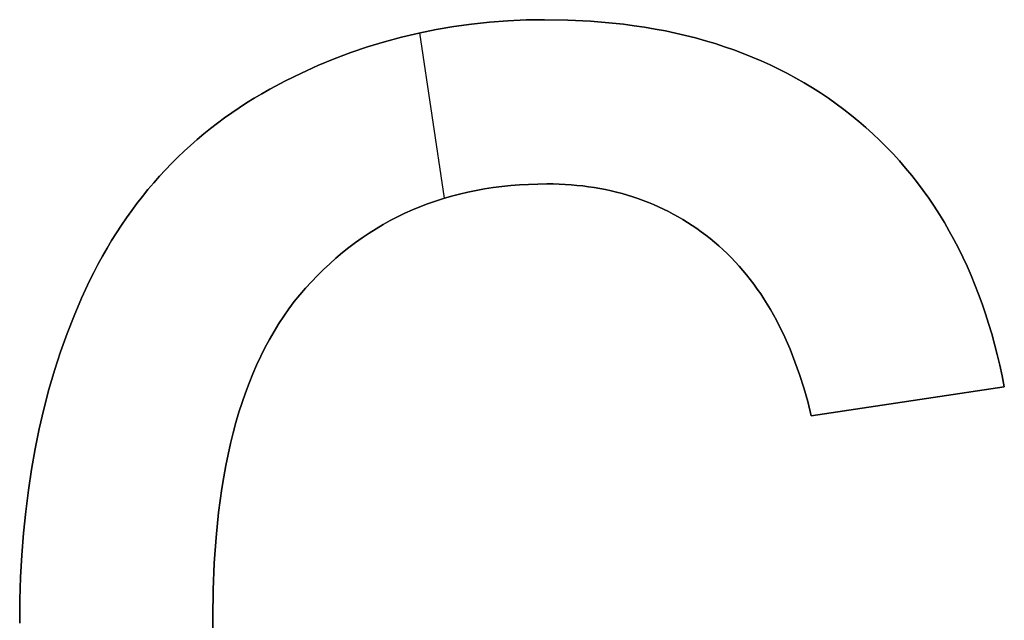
# Model space of a CAD drawing. Header units: millimetres. Extents: x 13281 to 14181, y -10285 to -9647.
# Tile 5 of 7: x 13336 to 13354, y -9666 to -9655. Entities that reach past the tile are written whole.
import ezdxf

# ---------------------------------------------------------------- set-up
doc = ezdxf.new("R2010")
doc.units = ezdxf.units.MM
doc.header["$MEASUREMENT"] = 0
doc.layers.add('Default', color=7, linetype='Continuous', true_color=0xffffff)

msp = doc.modelspace()

# ---------------------------------------------------------------- linework, layer by layer
at = {"layer": 'Default'}
for p, q in [((13343.638, -9654.694), (13343.971, -9654.648)), ((13343.638, -9654.694, 1), (13343.971, -9654.648, 1)), ((13343.971, -9654.648, 0.5), (13343.638, -9654.694, 0.5)), ((13343.971, -9654.648), (13344.308, -9654.613)), ((13343.971, -9654.648, 1), (13344.308, -9654.613, 1)), ((13344.308, -9654.613, 0.5), (13343.971, -9654.648, 0.5)), ((13344.308, -9654.613), (13344.647, -9654.587)), ((13344.308, -9654.613, 1), (13344.647, -9654.587, 1)), ((13344.647, -9654.587, 0.5), (13344.308, -9654.613, 0.5)), ((13344.647, -9654.587), (13344.99, -9654.572)), ((13344.647, -9654.587, 1), (13344.99, -9654.572, 1)), ((13344.99, -9654.572, 0.5), (13344.647, -9654.587, 0.5)), ((13344.99, -9654.572), (13345.336, -9654.567)), ((13344.99, -9654.572, 1), (13345.336, -9654.567, 1)), ((13345.336, -9654.567, 0.5), (13344.99, -9654.572, 0.5)), ((13345.336, -9654.567), (13345.77, -9654.574)), ((13345.336, -9654.567, 1), (13345.77, -9654.574, 1)), ((13345.77, -9654.574, 0.5), (13345.336, -9654.567, 0.5)), ((13345.336, -9654.567), (13345.336, -9654.567, 1)), ((13345.77, -9654.574), (13346.194, -9654.595)), ((13345.77, -9654.574, 1), (13346.194, -9654.595, 1)), ((13346.194, -9654.595, 0.5), (13345.77, -9654.574, 0.5)), ((13346.194, -9654.595), (13346.402, -9654.611)), ((13346.194, -9654.595, 1), (13346.402, -9654.611, 1)), ((13346.402, -9654.611, 0.5), (13346.194, -9654.595, 0.5)), ((13346.402, -9654.611), (13346.607, -9654.63)), ((13346.402, -9654.611, 1), (13346.607, -9654.63, 1)), ((13346.607, -9654.63, 0.5), (13346.402, -9654.611, 0.5)), ((13346.607, -9654.63), (13346.811, -9654.652)), ((13346.607, -9654.63, 1), (13346.811, -9654.652, 1)), ((13346.811, -9654.652, 0.5), (13346.607, -9654.63, 0.5)), ((13346.811, -9654.652), (13347.011, -9654.679)), ((13346.811, -9654.652, 1), (13347.011, -9654.679, 1)), ((13347.011, -9654.679, 0.5), (13346.811, -9654.652, 0.5)), ((13342.659, -9654.892), (13342.982, -9654.816)), ((13342.659, -9654.892, 1), (13342.982, -9654.816, 1)), ((13342.982, -9654.816, 0.5), (13342.659, -9654.892, 0.5)), ((13342.982, -9654.816), (13343.309, -9654.75)), ((13342.982, -9654.816, 1), (13343.309, -9654.75, 1)), ((13343.309, -9654.75, 0.5), (13342.982, -9654.816, 0.5)), ((13343.463, -9657.907), (13342.999, -9654.812)), ((13343.463, -9657.907, 1), (13342.999, -9654.812, 1)), ((13343.309, -9654.75), (13343.638, -9654.694)), ((13343.309, -9654.75, 1), (13343.638, -9654.694, 1)), ((13343.638, -9654.694, 0.5), (13343.309, -9654.75, 0.5)), ((13347.011, -9654.679), (13347.209, -9654.708)), ((13347.011, -9654.679, 1), (13347.209, -9654.708, 1)), ((13347.209, -9654.708, 0.5), (13347.011, -9654.679, 0.5)), ((13347.209, -9654.708), (13347.405, -9654.742)), ((13347.209, -9654.708, 1), (13347.405, -9654.742, 1)), ((13347.405, -9654.742, 0.5), (13347.209, -9654.708, 0.5)), ((13347.405, -9654.742), (13347.598, -9654.778)), ((13347.405, -9654.742, 1), (13347.598, -9654.778, 1)), ((13347.598, -9654.778, 0.5), (13347.405, -9654.742, 0.5)), ((13347.598, -9654.778), (13347.789, -9654.818)), ((13347.598, -9654.778, 1), (13347.789, -9654.818, 1)), ((13347.789, -9654.818, 0.5), (13347.598, -9654.778, 0.5)), ((13347.789, -9654.818), (13347.977, -9654.862)), ((13347.789, -9654.818, 1), (13347.977, -9654.862, 1)), ((13347.977, -9654.862, 0.5), (13347.789, -9654.818, 0.5)), ((13342.022, -9655.075), (13342.339, -9654.979)), ((13342.022, -9655.075, 1), (13342.339, -9654.979, 1)), ((13342.339, -9654.979, 0.5), (13342.022, -9655.075, 0.5)), ((13342.339, -9654.979), (13342.659, -9654.892)), ((13342.339, -9654.979, 1), (13342.659, -9654.892, 1)), ((13342.659, -9654.892, 0.5), (13342.339, -9654.979, 0.5)), ((13347.977, -9654.862), (13348.163, -9654.909)), ((13347.977, -9654.862, 1), (13348.163, -9654.909, 1)), ((13348.163, -9654.909, 0.5), (13347.977, -9654.862, 0.5)), ((13348.163, -9654.909), (13348.346, -9654.96)), ((13348.163, -9654.909, 1), (13348.346, -9654.96, 1)), ((13348.346, -9654.96, 0.5), (13348.163, -9654.909, 0.5)), ((13348.346, -9654.96), (13348.527, -9655.014)), ((13348.346, -9654.96, 1), (13348.527, -9655.014, 1)), ((13348.527, -9655.014, 0.5), (13348.346, -9654.96, 0.5)), ((13348.527, -9655.014), (13348.705, -9655.072)), ((13348.527, -9655.014, 1), (13348.705, -9655.072, 1)), ((13348.705, -9655.072, 0.5), (13348.527, -9655.014, 0.5)), ((13341.398, -9655.299), (13341.708, -9655.182)), ((13341.398, -9655.299, 1), (13341.708, -9655.182, 1)), ((13341.708, -9655.182, 0.5), (13341.398, -9655.299, 0.5)), ((13341.708, -9655.182), (13342.022, -9655.075)), ((13341.708, -9655.182, 1), (13342.022, -9655.075, 1)), ((13342.022, -9655.075, 0.5), (13341.708, -9655.182, 0.5)), ((13348.705, -9655.072), (13348.881, -9655.133)), ((13348.705, -9655.072, 1), (13348.881, -9655.133, 1)), ((13348.881, -9655.133, 0.5), (13348.705, -9655.072, 0.5)), ((13348.881, -9655.133), (13349.054, -9655.197)), ((13348.881, -9655.133, 1), (13349.054, -9655.197, 1)), ((13349.054, -9655.197, 0.5), (13348.881, -9655.133, 0.5)), ((13349.054, -9655.197), (13349.225, -9655.266)), ((13349.054, -9655.197, 1), (13349.225, -9655.266, 1)), ((13349.225, -9655.266, 0.5), (13349.054, -9655.197, 0.5)), ((13341.091, -9655.426), (13341.398, -9655.299)), ((13341.091, -9655.426, 1), (13341.398, -9655.299, 1)), ((13341.398, -9655.299, 0.5), (13341.091, -9655.426, 0.5)), ((13349.225, -9655.266), (13349.393, -9655.337)), ((13349.225, -9655.266, 1), (13349.393, -9655.337, 1)), ((13349.393, -9655.337, 0.5), (13349.225, -9655.266, 0.5)), ((13349.393, -9655.337), (13349.559, -9655.412)), ((13349.393, -9655.337, 1), (13349.559, -9655.412, 1)), ((13349.559, -9655.412, 0.5), (13349.393, -9655.337, 0.5)), ((13340.487, -9655.711), (13340.787, -9655.564)), ((13340.487, -9655.711, 1), (13340.787, -9655.564, 1)), ((13340.787, -9655.564, 0.5), (13340.487, -9655.711, 0.5)), ((13340.787, -9655.564), (13341.091, -9655.426)), ((13340.787, -9655.564, 1), (13341.091, -9655.426, 1)), ((13341.091, -9655.426, 0.5), (13340.787, -9655.564, 0.5)), ((13349.559, -9655.412), (13349.722, -9655.491)), ((13349.559, -9655.412, 1), (13349.722, -9655.491, 1)), ((13349.722, -9655.491, 0.5), (13349.559, -9655.412, 0.5)), ((13349.722, -9655.491), (13349.883, -9655.573)), ((13349.722, -9655.491, 1), (13349.883, -9655.573, 1)), ((13349.883, -9655.573, 0.5), (13349.722, -9655.491, 0.5)), ((13349.883, -9655.573), (13350.041, -9655.659)), ((13349.883, -9655.573, 1), (13350.041, -9655.659, 1)), ((13350.041, -9655.659, 0.5), (13349.883, -9655.573, 0.5)), ((13340.19, -9655.869), (13340.487, -9655.711)), ((13340.19, -9655.869, 1), (13340.487, -9655.711, 1)), ((13340.487, -9655.711, 0.5), (13340.19, -9655.869, 0.5)), ((13350.041, -9655.659), (13350.197, -9655.748)), ((13350.041, -9655.659, 1), (13350.197, -9655.748, 1)), ((13350.197, -9655.748, 0.5), (13350.041, -9655.659, 0.5)), ((13350.197, -9655.748), (13350.351, -9655.84)), ((13350.197, -9655.748, 1), (13350.351, -9655.84, 1)), ((13350.351, -9655.84, 0.5), (13350.197, -9655.748, 0.5)), ((13339.899, -9656.036), (13340.043, -9655.951)), ((13339.899, -9656.036, 1), (13340.043, -9655.951, 1)), ((13340.043, -9655.951, 0.5), (13339.899, -9656.036, 0.5)), ((13340.043, -9655.951), (13340.19, -9655.869)), ((13340.043, -9655.951, 1), (13340.19, -9655.869, 1)), ((13340.19, -9655.869, 0.5), (13340.043, -9655.951, 0.5)), ((13340.19, -9655.869), (13340.19, -9655.869, 1)), ((13350.351, -9655.84), (13350.501, -9655.936)), ((13350.351, -9655.84, 1), (13350.501, -9655.936, 1)), ((13350.501, -9655.936, 0.5), (13350.351, -9655.84, 0.5)), ((13350.501, -9655.936), (13350.65, -9656.036)), ((13350.501, -9655.936, 1), (13350.65, -9656.036, 1)), ((13350.65, -9656.036, 0.5), (13350.501, -9655.936, 0.5)), ((13339.617, -9656.214), (13339.757, -9656.124)), ((13339.617, -9656.214, 1), (13339.757, -9656.124, 1)), ((13339.757, -9656.124, 0.5), (13339.617, -9656.214, 0.5)), ((13339.757, -9656.124), (13339.899, -9656.036)), ((13339.757, -9656.124, 1), (13339.899, -9656.036, 1)), ((13339.899, -9656.036, 0.5), (13339.757, -9656.124, 0.5)), ((13350.65, -9656.036), (13350.795, -9656.139)), ((13350.65, -9656.036, 1), (13350.795, -9656.139, 1)), ((13350.795, -9656.139, 0.5), (13350.65, -9656.036, 0.5)), ((13350.795, -9656.139), (13350.939, -9656.246)), ((13350.795, -9656.139, 1), (13350.939, -9656.246, 1)), ((13350.939, -9656.246, 0.5), (13350.795, -9656.139, 0.5)), ((13339.345, -9656.403), (13339.48, -9656.307)), ((13339.345, -9656.403, 1), (13339.48, -9656.307, 1)), ((13339.48, -9656.307, 0.5), (13339.345, -9656.403, 0.5)), ((13339.48, -9656.307), (13339.617, -9656.214)), ((13339.48, -9656.307, 1), (13339.617, -9656.214, 1)), ((13339.617, -9656.214, 0.5), (13339.48, -9656.307, 0.5)), ((13350.939, -9656.246), (13351.08, -9656.356)), ((13350.939, -9656.246, 1), (13351.08, -9656.356, 1)), ((13351.08, -9656.356, 0.5), (13350.939, -9656.246, 0.5)), ((13339.083, -9656.601), (13339.213, -9656.5)), ((13339.083, -9656.601, 1), (13339.213, -9656.5, 1)), ((13339.213, -9656.5, 0.5), (13339.083, -9656.601, 0.5)), ((13339.213, -9656.5), (13339.345, -9656.403)), ((13339.213, -9656.5, 1), (13339.345, -9656.403, 1)), ((13339.345, -9656.403, 0.5), (13339.213, -9656.5, 0.5)), ((13351.08, -9656.356), (13351.218, -9656.469)), ((13351.08, -9656.356, 1), (13351.218, -9656.469, 1)), ((13351.218, -9656.469, 0.5), (13351.08, -9656.356, 0.5)), ((13351.08, -9656.356), (13351.08, -9656.356, 1)), ((13351.218, -9656.469), (13351.353, -9656.585)), ((13351.218, -9656.469, 1), (13351.353, -9656.585, 1)), ((13351.353, -9656.585, 0.5), (13351.218, -9656.469, 0.5)), ((13338.955, -9656.704), (13339.083, -9656.601)), ((13338.955, -9656.704, 1), (13339.083, -9656.601, 1)), ((13339.083, -9656.601, 0.5), (13338.955, -9656.704, 0.5)), ((13351.353, -9656.585), (13351.484, -9656.704)), ((13351.353, -9656.585, 1), (13351.484, -9656.704, 1)), ((13351.484, -9656.704, 0.5), (13351.353, -9656.585, 0.5)), ((13338.706, -9656.918), (13338.83, -9656.809)), ((13338.706, -9656.918, 1), (13338.83, -9656.809, 1)), ((13338.83, -9656.809, 0.5), (13338.706, -9656.918, 0.5)), ((13338.83, -9656.809), (13338.955, -9656.704)), ((13338.83, -9656.809, 1), (13338.955, -9656.704, 1)), ((13338.955, -9656.704, 0.5), (13338.83, -9656.809, 0.5)), ((13351.484, -9656.704), (13351.613, -9656.826)), ((13351.484, -9656.704, 1), (13351.613, -9656.826, 1)), ((13351.613, -9656.826, 0.5), (13351.484, -9656.704, 0.5)), ((13351.613, -9656.826), (13351.739, -9656.951)), ((13351.613, -9656.826, 1), (13351.739, -9656.951, 1)), ((13351.739, -9656.951, 0.5), (13351.613, -9656.826, 0.5)), ((13338.467, -9657.141), (13338.586, -9657.028)), ((13338.467, -9657.141, 1), (13338.586, -9657.028, 1)), ((13338.586, -9657.028, 0.5), (13338.467, -9657.141, 0.5)), ((13338.586, -9657.028), (13338.706, -9656.918)), ((13338.586, -9657.028, 1), (13338.706, -9656.918, 1)), ((13338.706, -9656.918, 0.5), (13338.586, -9657.028, 0.5)), ((13351.739, -9656.951), (13351.861, -9657.079)), ((13351.739, -9656.951, 1), (13351.861, -9657.079, 1)), ((13351.861, -9657.079, 0.5), (13351.739, -9656.951, 0.5)), ((13338.351, -9657.257), (13338.467, -9657.141)), ((13338.351, -9657.257, 1), (13338.467, -9657.141, 1)), ((13338.467, -9657.141, 0.5), (13338.351, -9657.257, 0.5)), ((13351.861, -9657.079), (13351.98, -9657.21)), ((13351.861, -9657.079, 1), (13351.98, -9657.21, 1)), ((13351.98, -9657.21, 0.5), (13351.861, -9657.079, 0.5)), ((13351.98, -9657.21), (13352.096, -9657.344)), ((13351.98, -9657.21, 1), (13352.096, -9657.344, 1)), ((13352.096, -9657.344, 0.5), (13351.98, -9657.21, 0.5)), ((13338.127, -9657.496), (13338.238, -9657.375)), ((13338.127, -9657.496, 1), (13338.238, -9657.375, 1)), ((13338.238, -9657.375, 0.5), (13338.127, -9657.496, 0.5)), ((13338.238, -9657.375), (13338.351, -9657.257)), ((13338.238, -9657.375, 1), (13338.351, -9657.257, 1)), ((13338.351, -9657.257, 0.5), (13338.238, -9657.375, 0.5)), ((13352.096, -9657.344), (13352.209, -9657.481)), ((13352.096, -9657.344, 1), (13352.209, -9657.481, 1)), ((13352.209, -9657.481, 0.5), (13352.096, -9657.344, 0.5)), ((13338.018, -9657.62), (13338.127, -9657.496)), ((13338.018, -9657.62, 1), (13338.127, -9657.496, 1)), ((13338.127, -9657.496, 0.5), (13338.018, -9657.62, 0.5)), ((13352.209, -9657.481), (13352.319, -9657.62)), ((13352.209, -9657.481, 1), (13352.319, -9657.62, 1)), ((13352.319, -9657.62, 0.5), (13352.209, -9657.481, 0.5)), ((13337.807, -9657.874), (13337.911, -9657.745)), ((13337.807, -9657.874, 1), (13337.911, -9657.745, 1)), ((13337.911, -9657.745, 0.5), (13337.807, -9657.874, 0.5)), ((13337.911, -9657.745), (13338.018, -9657.62)), ((13337.911, -9657.745, 1), (13338.018, -9657.62, 1)), ((13338.018, -9657.62, 0.5), (13337.911, -9657.745, 0.5)), ((13343.899, -9657.793), (13343.745, -9657.829)), ((13343.899, -9657.793, 1), (13343.745, -9657.829, 1)), ((13343.745, -9657.829, 0.5), (13343.899, -9657.793, 0.5)), ((13344.056, -9657.761), (13343.899, -9657.793)), ((13344.056, -9657.761, 1), (13343.899, -9657.793, 1)), ((13343.899, -9657.793, 0.5), (13344.056, -9657.761, 0.5)), ((13344.214, -9657.732), (13344.056, -9657.761)), ((13344.214, -9657.732, 1), (13344.056, -9657.761, 1)), ((13344.056, -9657.761, 0.5), (13344.214, -9657.732, 0.5)), ((13344.375, -9657.708), (13344.214, -9657.732)), ((13344.375, -9657.708, 1), (13344.214, -9657.732, 1)), ((13344.214, -9657.732, 0.5), (13344.375, -9657.708, 0.5)), ((13344.538, -9657.687), (13344.375, -9657.708)), ((13344.538, -9657.687, 1), (13344.375, -9657.708, 1)), ((13344.375, -9657.708, 0.5), (13344.538, -9657.687, 0.5)), ((13344.702, -9657.67), (13344.538, -9657.687)), ((13344.702, -9657.67, 1), (13344.538, -9657.687, 1)), ((13344.538, -9657.687, 0.5), (13344.702, -9657.67, 0.5)), ((13344.869, -9657.656), (13344.702, -9657.67)), ((13344.869, -9657.656, 1), (13344.702, -9657.67, 1)), ((13344.702, -9657.67, 0.5), (13344.869, -9657.656, 0.5)), ((13345.038, -9657.647), (13344.869, -9657.656)), ((13345.038, -9657.647, 1), (13344.869, -9657.656, 1)), ((13344.869, -9657.656, 0.5), (13345.038, -9657.647, 0.5)), ((13345.208, -9657.641), (13345.038, -9657.647)), ((13345.208, -9657.641, 1), (13345.038, -9657.647, 1)), ((13345.038, -9657.647, 0.5), (13345.208, -9657.641, 0.5)), ((13345.381, -9657.639), (13345.208, -9657.641)), ((13345.381, -9657.639, 1), (13345.208, -9657.641, 1)), ((13345.208, -9657.641, 0.5), (13345.381, -9657.639, 0.5)), ((13345.496, -9657.64), (13345.381, -9657.639)), ((13345.496, -9657.64, 1), (13345.381, -9657.639, 1)), ((13345.381, -9657.639, 0.5), (13345.496, -9657.64, 0.5)), ((13345.381, -9657.639), (13345.381, -9657.639, 1)), ((13345.609, -9657.643), (13345.496, -9657.64)), ((13345.609, -9657.643, 1), (13345.496, -9657.64, 1)), ((13345.496, -9657.64, 0.5), (13345.609, -9657.643, 0.5)), ((13345.721, -9657.649), (13345.609, -9657.643)), ((13345.721, -9657.649, 1), (13345.609, -9657.643, 1)), ((13345.609, -9657.643, 0.5), (13345.721, -9657.649, 0.5)), ((13345.832, -9657.656), (13345.721, -9657.649)), ((13345.832, -9657.656, 1), (13345.721, -9657.649, 1)), ((13345.721, -9657.649, 0.5), (13345.832, -9657.656, 0.5)), ((13345.943, -9657.666), (13345.832, -9657.656)), ((13345.943, -9657.666, 1), (13345.832, -9657.656, 1)), ((13345.832, -9657.656, 0.5), (13345.943, -9657.666, 0.5)), ((13346.052, -9657.677), (13345.943, -9657.666)), ((13346.052, -9657.677, 1), (13345.943, -9657.666, 1)), ((13345.943, -9657.666, 0.5), (13346.052, -9657.677, 0.5)), ((13346.16, -9657.691), (13346.052, -9657.677)), ((13346.16, -9657.691, 1), (13346.052, -9657.677, 1)), ((13346.052, -9657.677, 0.5), (13346.16, -9657.691, 0.5)), ((13346.267, -9657.707), (13346.16, -9657.691)), ((13346.267, -9657.707, 1), (13346.16, -9657.691, 1)), ((13346.16, -9657.691, 0.5), (13346.267, -9657.707, 0.5)), ((13346.373, -9657.725), (13346.267, -9657.707)), ((13346.373, -9657.725, 1), (13346.267, -9657.707, 1)), ((13346.267, -9657.707, 0.5), (13346.373, -9657.725, 0.5)), ((13346.478, -9657.746), (13346.373, -9657.725)), ((13346.478, -9657.746, 1), (13346.373, -9657.725, 1)), ((13346.373, -9657.725, 0.5), (13346.478, -9657.746, 0.5)), ((13346.581, -9657.768), (13346.478, -9657.746)), ((13346.581, -9657.768, 1), (13346.478, -9657.746, 1)), ((13346.478, -9657.746, 0.5), (13346.581, -9657.768, 0.5)), ((13346.684, -9657.792), (13346.581, -9657.768)), ((13346.684, -9657.792, 1), (13346.581, -9657.768, 1)), ((13346.581, -9657.768, 0.5), (13346.684, -9657.792, 0.5)), ((13346.786, -9657.819), (13346.684, -9657.792)), ((13346.786, -9657.819, 1), (13346.684, -9657.792, 1)), ((13346.684, -9657.792, 0.5), (13346.786, -9657.819, 0.5)), ((13352.319, -9657.62), (13352.426, -9657.763)), ((13352.319, -9657.62, 1), (13352.426, -9657.763, 1)), ((13352.426, -9657.763, 0.5), (13352.319, -9657.62, 0.5)), ((13352.426, -9657.763), (13352.529, -9657.908)), ((13352.426, -9657.763, 1), (13352.529, -9657.908, 1)), ((13352.529, -9657.908, 0.5), (13352.426, -9657.763, 0.5)), ((13337.705, -9658.005), (13337.807, -9657.874)), ((13337.705, -9658.005, 1), (13337.807, -9657.874, 1)), ((13337.807, -9657.874, 0.5), (13337.705, -9658.005, 0.5)), ((13343.294, -9657.961), (13343.147, -9658.012)), ((13343.294, -9657.961, 1), (13343.147, -9658.012, 1)), ((13343.147, -9658.012, 0.5), (13343.294, -9657.961, 0.5)), ((13343.442, -9657.913), (13343.294, -9657.961)), ((13343.442, -9657.913, 1), (13343.294, -9657.961, 1)), ((13343.294, -9657.961, 0.5), (13343.442, -9657.913, 0.5)), ((13343.592, -9657.869), (13343.442, -9657.913)), ((13343.592, -9657.869, 1), (13343.442, -9657.913, 1)), ((13343.442, -9657.913, 0.5), (13343.592, -9657.869, 0.5)), ((13343.745, -9657.829), (13343.592, -9657.869)), ((13343.745, -9657.829, 1), (13343.592, -9657.869, 1)), ((13343.592, -9657.869, 0.5), (13343.745, -9657.829, 0.5)), ((13346.887, -9657.848), (13346.786, -9657.819)), ((13346.887, -9657.848, 1), (13346.786, -9657.819, 1)), ((13346.786, -9657.819, 0.5), (13346.887, -9657.848, 0.5)), ((13346.986, -9657.879), (13346.887, -9657.848)), ((13346.986, -9657.879, 1), (13346.887, -9657.848, 1)), ((13346.887, -9657.848, 0.5), (13346.986, -9657.879, 0.5)), ((13347.085, -9657.912), (13346.986, -9657.879)), ((13347.085, -9657.912, 1), (13346.986, -9657.879, 1)), ((13346.986, -9657.879, 0.5), (13347.085, -9657.912, 0.5)), ((13347.182, -9657.947), (13347.085, -9657.912)), ((13347.182, -9657.947, 1), (13347.085, -9657.912, 1)), ((13347.085, -9657.912, 0.5), (13347.182, -9657.947, 0.5)), ((13347.279, -9657.984), (13347.182, -9657.947)), ((13347.279, -9657.984, 1), (13347.182, -9657.947, 1)), ((13347.182, -9657.947, 0.5), (13347.279, -9657.984, 0.5)), ((13347.374, -9658.023), (13347.279, -9657.984)), ((13347.374, -9658.023, 1), (13347.279, -9657.984, 1)), ((13347.279, -9657.984, 0.5), (13347.374, -9658.023, 0.5)), ((13352.529, -9657.908), (13352.63, -9658.057)), ((13352.529, -9657.908, 1), (13352.63, -9658.057, 1)), ((13352.63, -9658.057, 0.5), (13352.529, -9657.908, 0.5)), ((13337.509, -9658.274), (13337.606, -9658.138)), ((13337.509, -9658.274, 1), (13337.606, -9658.138, 1)), ((13337.606, -9658.138, 0.5), (13337.509, -9658.274, 0.5)), ((13337.606, -9658.138), (13337.705, -9658.005)), ((13337.606, -9658.138, 1), (13337.705, -9658.005, 1)), ((13337.705, -9658.005, 0.5), (13337.606, -9658.138, 0.5)), ((13342.861, -9658.126), (13342.72, -9658.189)), ((13342.861, -9658.126, 1), (13342.72, -9658.189, 1)), ((13342.72, -9658.189, 0.5), (13342.861, -9658.126, 0.5)), ((13343.003, -9658.067), (13342.861, -9658.126)), ((13343.003, -9658.067, 1), (13342.861, -9658.126, 1)), ((13342.861, -9658.126, 0.5), (13343.003, -9658.067, 0.5)), ((13343.147, -9658.012), (13343.003, -9658.067)), ((13343.147, -9658.012, 1), (13343.003, -9658.067, 1)), ((13343.003, -9658.067, 0.5), (13343.147, -9658.012, 0.5)), ((13347.468, -9658.065), (13347.374, -9658.023)), ((13347.468, -9658.065, 1), (13347.374, -9658.023, 1)), ((13347.374, -9658.023, 0.5), (13347.468, -9658.065, 0.5)), ((13347.562, -9658.109), (13347.468, -9658.065)), ((13347.562, -9658.109, 1), (13347.468, -9658.065, 1)), ((13347.468, -9658.065, 0.5), (13347.562, -9658.109, 0.5)), ((13347.654, -9658.154), (13347.562, -9658.109)), ((13347.654, -9658.154, 1), (13347.562, -9658.109, 1)), ((13347.562, -9658.109, 0.5), (13347.654, -9658.154, 0.5)), ((13347.745, -9658.202), (13347.654, -9658.154)), ((13347.745, -9658.202, 1), (13347.654, -9658.154, 1)), ((13347.654, -9658.154, 0.5), (13347.745, -9658.202, 0.5)), ((13352.63, -9658.057), (13352.727, -9658.208)), ((13352.63, -9658.057, 1), (13352.727, -9658.208, 1)), ((13352.727, -9658.208, 0.5), (13352.63, -9658.057, 0.5)), ((13337.414, -9658.413), (13337.509, -9658.274)), ((13337.414, -9658.413, 1), (13337.509, -9658.274, 1)), ((13337.509, -9658.274, 0.5), (13337.414, -9658.413, 0.5)), ((13342.446, -9658.326), (13342.312, -9658.4)), ((13342.446, -9658.326, 1), (13342.312, -9658.4, 1)), ((13342.312, -9658.4, 0.5), (13342.446, -9658.326, 0.5)), ((13342.582, -9658.256), (13342.446, -9658.326)), ((13342.582, -9658.256, 1), (13342.446, -9658.326, 1)), ((13342.446, -9658.326, 0.5), (13342.582, -9658.256, 0.5)), ((13342.72, -9658.189), (13342.582, -9658.256)), ((13342.72, -9658.189, 1), (13342.582, -9658.256, 1)), ((13342.582, -9658.256, 0.5), (13342.72, -9658.189, 0.5)), ((13347.835, -9658.252), (13347.745, -9658.202)), ((13347.835, -9658.252, 1), (13347.745, -9658.202, 1)), ((13347.745, -9658.202, 0.5), (13347.835, -9658.252, 0.5)), ((13347.924, -9658.304), (13347.835, -9658.252)), ((13347.924, -9658.304, 1), (13347.835, -9658.252, 1)), ((13347.835, -9658.252, 0.5), (13347.924, -9658.304, 0.5)), ((13348.012, -9658.359), (13347.924, -9658.304)), ((13348.012, -9658.359, 1), (13347.924, -9658.304, 1)), ((13347.924, -9658.304, 0.5), (13348.012, -9658.359, 0.5)), ((13352.727, -9658.208), (13352.821, -9658.363)), ((13352.727, -9658.208, 1), (13352.821, -9658.363, 1)), ((13352.821, -9658.363, 0.5), (13352.727, -9658.208, 0.5)), ((13337.321, -9658.554), (13337.414, -9658.413)), ((13337.321, -9658.554, 1), (13337.414, -9658.413, 1)), ((13337.414, -9658.413, 0.5), (13337.321, -9658.554, 0.5)), ((13342.18, -9658.478), (13342.05, -9658.56)), ((13342.18, -9658.478, 1), (13342.05, -9658.56, 1)), ((13342.05, -9658.56, 0.5), (13342.18, -9658.478, 0.5)), ((13342.312, -9658.4), (13342.18, -9658.478)), ((13342.312, -9658.4, 1), (13342.18, -9658.478, 1)), ((13342.18, -9658.478, 0.5), (13342.312, -9658.4, 0.5)), ((13348.099, -9658.415), (13348.012, -9658.359)), ((13348.099, -9658.415, 1), (13348.012, -9658.359, 1)), ((13348.012, -9658.359, 0.5), (13348.099, -9658.415, 0.5)), ((13348.185, -9658.474), (13348.099, -9658.415)), ((13348.185, -9658.474, 1), (13348.099, -9658.415, 1)), ((13348.099, -9658.415, 0.5), (13348.185, -9658.474, 0.5)), ((13348.27, -9658.534), (13348.185, -9658.474)), ((13348.27, -9658.534, 1), (13348.185, -9658.474, 1)), ((13348.185, -9658.474, 0.5), (13348.27, -9658.534, 0.5)), ((13348.354, -9658.597), (13348.27, -9658.534)), ((13348.354, -9658.597, 1), (13348.27, -9658.534, 1)), ((13348.27, -9658.534, 0.5), (13348.354, -9658.597, 0.5)), ((13352.821, -9658.363), (13352.912, -9658.52)), ((13352.821, -9658.363, 1), (13352.912, -9658.52, 1)), ((13352.912, -9658.52, 0.5), (13352.821, -9658.363, 0.5)), ((13352.912, -9658.52), (13353, -9658.68)), ((13352.912, -9658.52, 1), (13353, -9658.68, 1)), ((13353, -9658.68, 0.5), (13352.912, -9658.52, 0.5)), ((13337.144, -9658.844), (13337.231, -9658.698)), ((13337.144, -9658.844, 1), (13337.231, -9658.698, 1)), ((13337.231, -9658.698, 0.5), (13337.144, -9658.844, 0.5)), ((13337.231, -9658.698), (13337.321, -9658.554)), ((13337.231, -9658.698, 1), (13337.321, -9658.554, 1)), ((13337.321, -9658.554, 0.5), (13337.231, -9658.698, 0.5)), ((13341.922, -9658.646), (13341.796, -9658.735)), ((13341.922, -9658.646, 1), (13341.796, -9658.735, 1)), ((13341.796, -9658.735, 0.5), (13341.922, -9658.646, 0.5)), ((13342.05, -9658.56), (13341.922, -9658.646)), ((13342.05, -9658.56, 1), (13341.922, -9658.646, 1)), ((13341.922, -9658.646, 0.5), (13342.05, -9658.56, 0.5)), ((13348.437, -9658.662), (13348.354, -9658.597)), ((13348.437, -9658.662, 1), (13348.354, -9658.597, 1)), ((13348.354, -9658.597, 0.5), (13348.437, -9658.662, 0.5)), ((13348.518, -9658.729), (13348.437, -9658.662)), ((13348.518, -9658.729, 1), (13348.437, -9658.662, 1)), ((13348.437, -9658.662, 0.5), (13348.518, -9658.729, 0.5)), ((13353, -9658.68), (13353.085, -9658.843)), ((13353, -9658.68, 1), (13353.085, -9658.843, 1)), ((13353.085, -9658.843, 0.5), (13353, -9658.68, 0.5)), ((13337.058, -9658.993), (13337.144, -9658.844)), ((13337.058, -9658.993, 1), (13337.144, -9658.844, 1)), ((13337.144, -9658.844, 0.5), (13337.058, -9658.993, 0.5)), ((13341.672, -9658.828), (13341.55, -9658.925)), ((13341.672, -9658.828, 1), (13341.55, -9658.925, 1)), ((13341.55, -9658.925, 0.5), (13341.672, -9658.828, 0.5)), ((13341.796, -9658.735), (13341.672, -9658.828)), ((13341.796, -9658.735, 1), (13341.672, -9658.828, 1)), ((13341.672, -9658.828, 0.5), (13341.796, -9658.735, 0.5)), ((13348.599, -9658.798), (13348.518, -9658.729)), ((13348.599, -9658.798, 1), (13348.518, -9658.729, 1)), ((13348.518, -9658.729, 0.5), (13348.599, -9658.798, 0.5)), ((13348.518, -9658.729), (13348.518, -9658.729, 1)), ((13348.678, -9658.87), (13348.599, -9658.798)), ((13348.678, -9658.87, 1), (13348.599, -9658.798, 1)), ((13348.599, -9658.798, 0.5), (13348.678, -9658.87, 0.5)), ((13348.755, -9658.943), (13348.678, -9658.87)), ((13348.755, -9658.943, 1), (13348.678, -9658.87, 1)), ((13348.678, -9658.87, 0.5), (13348.755, -9658.943, 0.5)), ((13353.085, -9658.843), (13353.167, -9659.009)), ((13353.085, -9658.843, 1), (13353.167, -9659.009, 1)), ((13353.167, -9659.009, 0.5), (13353.085, -9658.843, 0.5)), ((13336.975, -9659.144), (13337.058, -9658.993)), ((13336.975, -9659.144, 1), (13337.058, -9658.993, 1)), ((13337.058, -9658.993, 0.5), (13336.975, -9659.144, 0.5)), ((13341.43, -9659.026), (13341.313, -9659.131)), ((13341.43, -9659.026, 1), (13341.313, -9659.131, 1)), ((13341.313, -9659.131, 0.5), (13341.43, -9659.026, 0.5)), ((13341.55, -9658.925), (13341.43, -9659.026)), ((13341.55, -9658.925, 1), (13341.43, -9659.026, 1)), ((13341.43, -9659.026, 0.5), (13341.55, -9658.925, 0.5)), ((13348.831, -9659.018), (13348.755, -9658.943)), ((13348.831, -9659.018, 1), (13348.755, -9658.943, 1)), ((13348.755, -9658.943, 0.5), (13348.831, -9659.018, 0.5)), ((13348.905, -9659.096), (13348.831, -9659.018)), ((13348.905, -9659.096, 1), (13348.831, -9659.018, 1)), ((13348.831, -9659.018, 0.5), (13348.905, -9659.096, 0.5)), ((13353.167, -9659.009), (13353.245, -9659.178)), ((13353.167, -9659.009, 1), (13353.245, -9659.178, 1)), ((13353.245, -9659.178, 0.5), (13353.167, -9659.009, 0.5)), ((13336.895, -9659.298), (13336.975, -9659.144)), ((13336.895, -9659.298, 1), (13336.975, -9659.144, 1)), ((13336.975, -9659.144, 0.5), (13336.895, -9659.298, 0.5)), ((13341.197, -9659.239), (13341.083, -9659.352)), ((13341.197, -9659.239, 1), (13341.083, -9659.352, 1)), ((13341.083, -9659.352, 0.5), (13341.197, -9659.239, 0.5)), ((13341.313, -9659.131), (13341.197, -9659.239)), ((13341.313, -9659.131, 1), (13341.197, -9659.239, 1)), ((13341.197, -9659.239, 0.5), (13341.313, -9659.131, 0.5)), ((13348.978, -9659.175), (13348.905, -9659.096)), ((13348.978, -9659.175, 1), (13348.905, -9659.096, 1)), ((13348.905, -9659.096, 0.5), (13348.978, -9659.175, 0.5)), ((13349.049, -9659.257), (13348.978, -9659.175)), ((13349.049, -9659.257, 1), (13348.978, -9659.175, 1)), ((13348.978, -9659.175, 0.5), (13349.049, -9659.257, 0.5)), ((13349.119, -9659.341), (13349.049, -9659.257)), ((13349.119, -9659.341, 1), (13349.049, -9659.257, 1)), ((13349.049, -9659.257, 0.5), (13349.119, -9659.341, 0.5)), ((13353.245, -9659.178), (13353.321, -9659.35)), ((13353.245, -9659.178, 1), (13353.321, -9659.35, 1)), ((13353.321, -9659.35, 0.5), (13353.245, -9659.178, 0.5)), ((13336.741, -9659.614), (13336.816, -9659.455)), ((13336.741, -9659.614, 1), (13336.816, -9659.455, 1)), ((13336.816, -9659.455, 0.5), (13336.741, -9659.614, 0.5)), ((13336.816, -9659.455), (13336.895, -9659.298)), ((13336.816, -9659.455, 1), (13336.895, -9659.298, 1)), ((13336.895, -9659.298, 0.5), (13336.816, -9659.455, 0.5)), ((13341.083, -9659.352), (13340.971, -9659.468)), ((13341.083, -9659.352, 1), (13340.971, -9659.468, 1)), ((13340.971, -9659.468, 0.5), (13341.083, -9659.352, 0.5)), ((13349.187, -9659.427), (13349.119, -9659.341)), ((13349.187, -9659.427, 1), (13349.119, -9659.341, 1)), ((13349.119, -9659.341, 0.5), (13349.187, -9659.427, 0.5)), ((13349.253, -9659.515), (13349.187, -9659.427)), ((13349.253, -9659.515, 1), (13349.187, -9659.427, 1)), ((13349.187, -9659.427, 0.5), (13349.253, -9659.515, 0.5)), ((13353.321, -9659.35), (13353.393, -9659.525)), ((13353.321, -9659.35, 1), (13353.393, -9659.525, 1)), ((13353.393, -9659.525, 0.5), (13353.321, -9659.35, 0.5)), ((13336.667, -9659.775), (13336.741, -9659.614)), ((13336.667, -9659.775, 1), (13336.741, -9659.614, 1)), ((13336.741, -9659.614, 0.5), (13336.667, -9659.775, 0.5)), ((13340.862, -9659.588), (13340.755, -9659.712)), ((13340.862, -9659.588, 1), (13340.755, -9659.712, 1)), ((13340.755, -9659.712, 0.5), (13340.862, -9659.588, 0.5)), ((13340.971, -9659.468), (13340.862, -9659.588)), ((13340.971, -9659.468, 1), (13340.862, -9659.588, 1)), ((13340.862, -9659.588, 0.5), (13340.971, -9659.468, 0.5)), ((13340.862, -9659.588), (13340.862, -9659.588, 1)), ((13349.318, -9659.605), (13349.253, -9659.515)), ((13349.318, -9659.605, 1), (13349.253, -9659.515, 1)), ((13349.253, -9659.515, 0.5), (13349.318, -9659.605, 0.5)), ((13349.382, -9659.697), (13349.318, -9659.605)), ((13349.382, -9659.697, 1), (13349.318, -9659.605, 1)), ((13349.318, -9659.605, 0.5), (13349.382, -9659.697, 0.5)), ((13353.393, -9659.525), (13353.462, -9659.703)), ((13353.393, -9659.525, 1), (13353.462, -9659.703, 1)), ((13353.462, -9659.703, 0.5), (13353.393, -9659.525, 0.5)), ((13336.527, -9660.104), (13336.667, -9659.775)), ((13336.527, -9660.104, 1), (13336.667, -9659.775, 1)), ((13336.667, -9659.775, 0.5), (13336.527, -9660.104, 0.5)), ((13336.667, -9659.775), (13336.667, -9659.775, 1)), ((13340.755, -9659.712), (13340.651, -9659.84)), ((13340.755, -9659.712, 1), (13340.651, -9659.84, 1)), ((13340.651, -9659.84, 0.5), (13340.755, -9659.712, 0.5)), ((13349.444, -9659.791), (13349.382, -9659.697)), ((13349.444, -9659.791, 1), (13349.382, -9659.697, 1)), ((13349.382, -9659.697, 0.5), (13349.444, -9659.791, 0.5)), ((13349.504, -9659.887), (13349.444, -9659.791)), ((13349.504, -9659.887, 1), (13349.444, -9659.791, 1)), ((13349.444, -9659.791, 0.5), (13349.504, -9659.887, 0.5)), ((13353.462, -9659.703), (13353.528, -9659.883)), ((13353.462, -9659.703, 1), (13353.528, -9659.883, 1)), ((13353.528, -9659.883, 0.5), (13353.462, -9659.703, 0.5)), ((13340.551, -9659.973), (13340.454, -9660.11)), ((13340.551, -9659.973, 1), (13340.454, -9660.11, 1)), ((13340.454, -9660.11, 0.5), (13340.551, -9659.973, 0.5)), ((13340.651, -9659.84), (13340.551, -9659.973)), ((13340.651, -9659.84, 1), (13340.551, -9659.973, 1)), ((13340.551, -9659.973, 0.5), (13340.651, -9659.84, 0.5)), ((13349.563, -9659.986), (13349.504, -9659.887)), ((13349.563, -9659.986, 1), (13349.504, -9659.887, 1)), ((13349.504, -9659.887, 0.5), (13349.563, -9659.986, 0.5)), ((13349.62, -9660.086), (13349.563, -9659.986)), ((13349.62, -9660.086, 1), (13349.563, -9659.986, 1)), ((13349.563, -9659.986, 0.5), (13349.62, -9660.086, 0.5)), ((13353.528, -9659.883), (13353.591, -9660.067)), ((13353.528, -9659.883, 1), (13353.591, -9660.067, 1)), ((13353.591, -9660.067, 0.5), (13353.528, -9659.883, 0.5)), ((13336.396, -9660.44), (13336.527, -9660.104)), ((13336.396, -9660.44, 1), (13336.527, -9660.104, 1)), ((13336.527, -9660.104, 0.5), (13336.396, -9660.44, 0.5)), ((13340.454, -9660.11), (13340.361, -9660.252)), ((13340.454, -9660.11, 1), (13340.361, -9660.252, 1)), ((13340.361, -9660.252, 0.5), (13340.454, -9660.11, 0.5)), ((13349.676, -9660.188), (13349.62, -9660.086)), ((13349.676, -9660.188, 1), (13349.62, -9660.086, 1)), ((13349.62, -9660.086, 0.5), (13349.676, -9660.188, 0.5)), ((13349.731, -9660.293), (13349.676, -9660.188)), ((13349.731, -9660.293, 1), (13349.676, -9660.188, 1)), ((13349.676, -9660.188, 0.5), (13349.731, -9660.293, 0.5)), ((13353.591, -9660.067), (13353.65, -9660.253)), ((13353.591, -9660.067, 1), (13353.65, -9660.253, 1)), ((13353.65, -9660.253, 0.5), (13353.591, -9660.067, 0.5)), ((13340.361, -9660.252), (13340.271, -9660.398)), ((13340.361, -9660.252, 1), (13340.271, -9660.398, 1)), ((13340.271, -9660.398, 0.5), (13340.361, -9660.252, 0.5)), ((13349.783, -9660.4), (13349.731, -9660.293)), ((13349.783, -9660.4, 1), (13349.731, -9660.293, 1)), ((13349.731, -9660.293, 0.5), (13349.783, -9660.4, 0.5)), ((13353.65, -9660.253), (13353.707, -9660.443)), ((13353.65, -9660.253, 1), (13353.707, -9660.443, 1)), ((13353.707, -9660.443, 0.5), (13353.65, -9660.253, 0.5)), ((13336.274, -9660.783), (13336.396, -9660.44)), ((13336.274, -9660.783, 1), (13336.396, -9660.44, 1)), ((13336.396, -9660.44, 0.5), (13336.274, -9660.783, 0.5)), ((13340.185, -9660.548), (13340.101, -9660.703)), ((13340.185, -9660.548, 1), (13340.101, -9660.703, 1)), ((13340.101, -9660.703, 0.5), (13340.185, -9660.548, 0.5)), ((13340.271, -9660.398), (13340.185, -9660.548)), ((13340.271, -9660.398, 1), (13340.185, -9660.548, 1)), ((13340.185, -9660.548, 0.5), (13340.271, -9660.398, 0.5)), ((13349.834, -9660.509), (13349.783, -9660.4)), ((13349.834, -9660.509, 1), (13349.783, -9660.4, 1)), ((13349.783, -9660.4, 0.5), (13349.834, -9660.509, 0.5)), ((13349.884, -9660.619), (13349.834, -9660.509)), ((13349.884, -9660.619, 1), (13349.834, -9660.509, 1)), ((13349.834, -9660.509, 0.5), (13349.884, -9660.619, 0.5)), ((13353.707, -9660.443), (13353.761, -9660.635)), ((13353.707, -9660.443, 1), (13353.761, -9660.635, 1)), ((13353.761, -9660.635, 0.5), (13353.707, -9660.443, 0.5)), ((13340.101, -9660.703), (13340.022, -9660.863)), ((13340.101, -9660.703, 1), (13340.022, -9660.863, 1)), ((13340.022, -9660.863, 0.5), (13340.101, -9660.703, 0.5)), ((13349.932, -9660.732), (13349.884, -9660.619)), ((13349.932, -9660.732, 1), (13349.884, -9660.619, 1)), ((13349.884, -9660.619, 0.5), (13349.932, -9660.732, 0.5)), ((13349.979, -9660.847), (13349.932, -9660.732)), ((13349.979, -9660.847, 1), (13349.932, -9660.732, 1)), ((13349.932, -9660.732, 0.5), (13349.979, -9660.847, 0.5)), ((13353.761, -9660.635), (13353.811, -9660.831)), ((13353.761, -9660.635, 1), (13353.811, -9660.831, 1)), ((13353.811, -9660.831, 0.5), (13353.761, -9660.635, 0.5)), ((13336.16, -9661.132), (13336.274, -9660.783)), ((13336.16, -9661.132, 1), (13336.274, -9660.783, 1)), ((13336.274, -9660.783, 0.5), (13336.16, -9661.132, 0.5)), ((13340.022, -9660.863), (13339.945, -9661.027)), ((13340.022, -9660.863, 1), (13339.945, -9661.027, 1)), ((13339.945, -9661.027, 0.5), (13340.022, -9660.863, 0.5)), ((13350.024, -9660.965), (13349.979, -9660.847)), ((13350.024, -9660.965, 1), (13349.979, -9660.847, 1)), ((13349.979, -9660.847, 0.5), (13350.024, -9660.965, 0.5)), ((13353.811, -9660.831), (13353.858, -9661.029)), ((13353.811, -9660.831, 1), (13353.858, -9661.029, 1)), ((13353.858, -9661.029, 0.5), (13353.811, -9660.831, 0.5)), ((13339.945, -9661.027), (13339.872, -9661.195)), ((13339.945, -9661.027, 1), (13339.872, -9661.195, 1)), ((13339.872, -9661.195, 0.5), (13339.945, -9661.027, 0.5)), ((13350.109, -9661.205), (13350.024, -9660.965)), ((13350.109, -9661.205, 1), (13350.024, -9660.965, 1)), ((13350.024, -9660.965, 0.5), (13350.109, -9661.205, 0.5)), ((13353.858, -9661.029), (13353.902, -9661.23)), ((13353.858, -9661.029, 1), (13353.902, -9661.23, 1)), ((13353.902, -9661.23, 0.5), (13353.858, -9661.029, 0.5)), ((13336.056, -9661.488), (13336.16, -9661.132)), ((13336.056, -9661.488, 1), (13336.16, -9661.132, 1)), ((13336.16, -9661.132, 0.5), (13336.056, -9661.488, 0.5)), ((13339.872, -9661.195), (13339.803, -9661.368)), ((13339.872, -9661.195, 1), (13339.803, -9661.368, 1)), ((13339.803, -9661.368, 0.5), (13339.872, -9661.195, 0.5)), ((13350.188, -9661.454), (13350.109, -9661.205)), ((13350.188, -9661.454, 1), (13350.109, -9661.205, 1)), ((13350.109, -9661.205, 0.5), (13350.188, -9661.454, 0.5)), ((13353.902, -9661.23), (13353.943, -9661.434)), ((13353.902, -9661.23, 1), (13353.943, -9661.434, 1)), ((13353.943, -9661.434, 0.5), (13353.902, -9661.23, 0.5)), ((13335.962, -9661.851), (13336.056, -9661.488)), ((13335.962, -9661.851, 1), (13336.056, -9661.488, 1)), ((13336.056, -9661.488, 0.5), (13335.962, -9661.851, 0.5)), ((13339.803, -9661.368), (13339.736, -9661.545)), ((13339.803, -9661.368, 1), (13339.736, -9661.545, 1)), ((13339.736, -9661.545, 0.5), (13339.803, -9661.368, 0.5)), ((13350.262, -9661.711), (13350.188, -9661.454)), ((13350.262, -9661.711, 1), (13350.188, -9661.454, 1)), ((13350.188, -9661.454, 0.5), (13350.262, -9661.711, 0.5)), ((13353.943, -9661.434), (13350.329, -9661.976)), ((13353.943, -9661.434, 1), (13350.329, -9661.976, 1)), ((13350.329, -9661.976, 0.5), (13353.943, -9661.434, 0.5)), ((13353.943, -9661.434, 1), (13353.943, -9661.434)), ((13339.736, -9661.545), (13339.674, -9661.726)), ((13339.736, -9661.545, 1), (13339.674, -9661.726, 1)), ((13339.674, -9661.726, 0.5), (13339.736, -9661.545, 0.5)), ((13335.876, -9662.221), (13335.962, -9661.851)), ((13335.876, -9662.221, 1), (13335.962, -9661.851, 1)), ((13335.962, -9661.851, 0.5), (13335.876, -9662.221, 0.5)), ((13339.674, -9661.726), (13339.614, -9661.912)), ((13339.674, -9661.726, 1), (13339.614, -9661.912, 1)), ((13339.614, -9661.912, 0.5), (13339.674, -9661.726, 0.5)), ((13350.329, -9661.976), (13350.262, -9661.711)), ((13350.329, -9661.976, 1), (13350.262, -9661.711, 1)), ((13350.262, -9661.711, 0.5), (13350.329, -9661.976, 0.5)), ((13352.136, -9661.705), (13352.136, -9661.705, 1)), ((13339.614, -9661.912), (13339.558, -9662.103)), ((13339.614, -9661.912, 1), (13339.558, -9662.103, 1)), ((13339.558, -9662.103, 0.5), (13339.614, -9661.912, 0.5)), ((13350.329, -9661.976, 1), (13350.329, -9661.976)), ((13335.799, -9662.597), (13335.876, -9662.221)), ((13335.799, -9662.597, 1), (13335.876, -9662.221, 1)), ((13335.876, -9662.221, 0.5), (13335.799, -9662.597, 0.5)), ((13339.558, -9662.103), (13339.506, -9662.298)), ((13339.558, -9662.103, 1), (13339.506, -9662.298, 1)), ((13339.506, -9662.298, 0.5), (13339.558, -9662.103, 0.5)), ((13339.506, -9662.298), (13339.456, -9662.497)), ((13339.506, -9662.298, 1), (13339.456, -9662.497, 1)), ((13339.456, -9662.497, 0.5), (13339.506, -9662.298, 0.5)), ((13339.456, -9662.497), (13339.411, -9662.701)), ((13339.456, -9662.497, 1), (13339.411, -9662.701, 1)), ((13339.411, -9662.701, 0.5), (13339.456, -9662.497, 0.5)), ((13335.731, -9662.981), (13335.799, -9662.597)), ((13335.731, -9662.981, 1), (13335.799, -9662.597, 1)), ((13335.799, -9662.597, 0.5), (13335.731, -9662.981, 0.5)), ((13339.411, -9662.701), (13339.368, -9662.909)), ((13339.411, -9662.701, 1), (13339.368, -9662.909, 1)), ((13339.368, -9662.909, 0.5), (13339.411, -9662.701, 0.5)), ((13339.368, -9662.909), (13339.329, -9663.121)), ((13339.368, -9662.909, 1), (13339.329, -9663.121, 1)), ((13339.329, -9663.121, 0.5), (13339.368, -9662.909, 0.5)), ((13335.672, -9663.371), (13335.731, -9662.981)), ((13335.672, -9663.371, 1), (13335.731, -9662.981, 1)), ((13335.731, -9662.981, 0.5), (13335.672, -9663.371, 0.5)), ((13339.329, -9663.121), (13339.293, -9663.338)), ((13339.329, -9663.121, 1), (13339.293, -9663.338, 1)), ((13339.293, -9663.338, 0.5), (13339.329, -9663.121, 0.5)), ((13335.622, -9663.768), (13335.672, -9663.371)), ((13335.622, -9663.768, 1), (13335.672, -9663.371, 1)), ((13335.672, -9663.371, 0.5), (13335.622, -9663.768, 0.5)), ((13339.293, -9663.338), (13339.261, -9663.56)), ((13339.293, -9663.338, 1), (13339.261, -9663.56, 1)), ((13339.261, -9663.56, 0.5), (13339.293, -9663.338, 0.5)), ((13339.261, -9663.56), (13339.232, -9663.786)), ((13339.261, -9663.56, 1), (13339.232, -9663.786, 1)), ((13339.232, -9663.786, 0.5), (13339.261, -9663.56, 0.5)), ((13335.582, -9664.171), (13335.622, -9663.768)), ((13335.582, -9664.171, 1), (13335.622, -9663.768, 1)), ((13335.622, -9663.768, 0.5), (13335.582, -9664.171, 0.5)), ((13339.232, -9663.786), (13339.185, -9664.251)), ((13339.232, -9663.786, 1), (13339.185, -9664.251, 1)), ((13339.185, -9664.251, 0.5), (13339.232, -9663.786, 0.5)), ((13335.55, -9664.582), (13335.582, -9664.171)), ((13335.55, -9664.582, 1), (13335.582, -9664.171, 1)), ((13335.582, -9664.171, 0.5), (13335.55, -9664.582, 0.5)), ((13339.185, -9664.251), (13339.151, -9664.733)), ((13339.185, -9664.251, 1), (13339.151, -9664.733, 1)), ((13339.151, -9664.733, 0.5), (13339.185, -9664.251, 0.5)), ((13335.527, -9664.999), (13335.55, -9664.582)), ((13335.527, -9664.999, 1), (13335.55, -9664.582, 1)), ((13335.55, -9664.582, 0.5), (13335.527, -9664.999, 0.5)), ((13339.151, -9664.733), (13339.131, -9665.234)), ((13339.151, -9664.733, 1), (13339.131, -9665.234, 1)), ((13339.131, -9665.234, 0.5), (13339.151, -9664.733, 0.5)), ((13335.514, -9665.423), (13335.527, -9664.999)), ((13335.514, -9665.423, 1), (13335.527, -9664.999, 1)), ((13335.527, -9664.999, 0.5), (13335.514, -9665.423, 0.5)), ((13339.131, -9665.234), (13339.124, -9665.752)), ((13339.131, -9665.234, 1), (13339.124, -9665.752, 1)), ((13339.124, -9665.752, 0.5), (13339.131, -9665.234, 0.5)), ((13335.509, -9665.854), (13335.514, -9665.423)), ((13335.509, -9665.854, 1), (13335.514, -9665.423, 1)), ((13335.514, -9665.423, 0.5), (13335.509, -9665.854, 0.5)), ((13339.124, -9665.752), (13339.13, -9666.277)), ((13339.124, -9665.752, 1), (13339.13, -9666.277, 1)), ((13339.13, -9666.277, 0.5), (13339.124, -9665.752, 0.5)), ((13339.124, -9665.752), (13339.124, -9665.752, 1))]:
    msp.add_line(p, q, dxfattribs=at)

doc.saveas('drawing.dxf')
